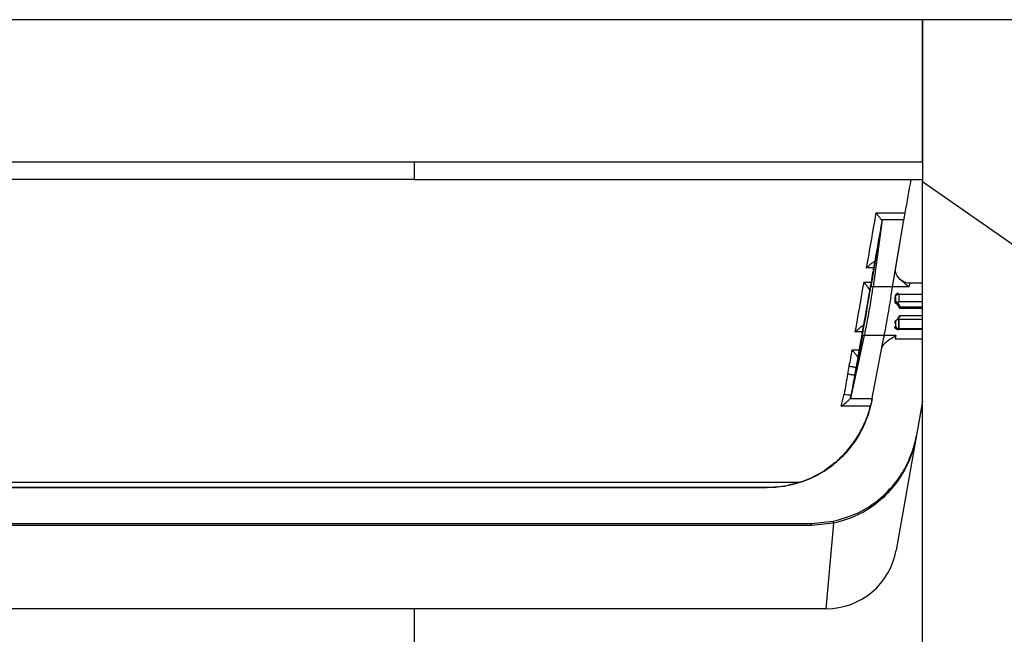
# Model space of a CAD drawing. Header units: millimetres. Extents: x 25 to 1935, y 715 to 2336.
# Tile 240 of 252: x 1735 to 1763, y 1032 to 1049. Entities that reach past the tile are written whole.
import ezdxf

# ---------------------------------------------------------------- set-up
doc = ezdxf.new("R2010")
doc.units = ezdxf.units.MM
doc.header["$LTSCALE"] = 2
doc.layers.get('0').update_dxf_attribs({"color": 2})
doc.styles.add('FS2312', font='simsun.ttf', dxfattribs={"width": 0.8})
doc.dimstyles.new('STANDARD$0', dxfattribs={"dimtxt": 3.5, "dimasz": 3, "dimexe": 1.5, "dimexo": 0.5, "dimgap": 1.5, "dimtad": 1, "dimdec": 1, "dimlfac": 5, "dimdsep": 46, "dimtxsty": 'FS2312', "dimblk1": 'OPEN', "dimblk2": 'OPEN', "dimsah": 1, "dimcen": 0, "dimclrd": 4, "dimclre": 4, "dimclrt": 4, "dimadec": 0, "dimazin": 0, "dimtfac": 1, "dimtdec": 1, "dimtmove": 1, "dimatfit": 0, "dimldrblk": 'OPEN', "dimfxl": 1, "dimtolj": 1, "dimtzin": 0, "dimlwd": 18, "dimlwe": 18, "dimarcsym": 1})

# ---------------------------------------------------------------- blocks, each defined once
blk = doc.blocks.new('_OPEN')
at = {"color": 0}
for p, q in [((-0.966, 0.259), (0, 0)), ((0, 0), (-1, 0)), ((0, 0), (-0.966, -0.259))]:
    blk.add_line(p, q, dxfattribs=at)
blk = doc.blocks.new('*D52')
at = {"color": 4, "lineweight": 18, "transparency": 16777216}
for p, q in [((1643.013, 1034.421), (1643.013, 1079.482)), ((1783.013, 1034.421), (1783.013, 1079.482)), ((1646.013, 1077.982), (1780.013, 1077.982))]:
    blk.add_line(p, q, dxfattribs=at)
at = {"layer": 'Defpoints', "color": 0, "transparency": 16777216}
for p in [(1783.013, 1077.982), (1643.013, 1033.921), (1783.013, 1033.921)]:
    blk.add_point(p, dxfattribs=at)
at = {"color": 4, "lineweight": 18, "transparency": 16777216, "xscale": 3, "yscale": 3, "zscale": 3, "rotation": 180}
blk.add_blockref('_OPEN', (1643.013, 1077.982), dxfattribs=at)
at = {"color": 4, "lineweight": 18, "transparency": 16777216, "xscale": 3, "yscale": 3, "zscale": 3}
blk.add_blockref('_OPEN', (1783.013, 1077.982), dxfattribs=at)
at = {"color": 4, "transparency": 16777216, "insert": (1713.013, 1081.232), "char_height": 3.5, "attachment_point": 5, "style": 'FS2312'}
blk.add_mtext('\\A1;700', dxfattribs=at)

msp = doc.modelspace()

# ---------------------------------------------------------------- linework, layer by layer
at = {"color": 2, "linetype": 'Continuous', "lineweight": 30}
for p, q in [((1760.413, 1048.92), (1665.413, 1048.92)), ((1760.413, 1044.92), (1760.413, 1048.92)), ((1760.413, 1048.92), (1760.413, 1044.369)), ((1765.504, 1048.92), (1760.413, 1048.92)), ((1665.413, 1044.92), (1760.413, 1044.92)), ((1746.113, 1044.92), (1746.113, 1044.42)), ((1746.113, 1044.42), (1672.913, 1044.42)), ((1746.113, 1044.42), (1760.413, 1044.42)), ((1760.413, 1044.369), (1773.707, 1035.061)), ((1760.413, 1028.981), (1760.413, 1044.369)), ((1759.267, 1043.239), (1758.962, 1041.399)), ((1759.277, 1043.286), (1759.023, 1041.399)), ((1759.102, 1043.481), (1759.918, 1043.481)), ((1759.884, 1043.286), (1759.256, 1043.286)), ((1759.571, 1041.399), (1759.884, 1043.286)), ((1759.651, 1041.886), (1759.884, 1043.286)), ((1759.038, 1041.935), (1758.83, 1041.935)), ((1759.064, 1042.091), (1758.961, 1041.467)), ((1758.76, 1041.535), (1758.972, 1041.535)), ((1758.928, 1041.282), (1758.928, 1041.321)), ((1758.935, 1041.321), (1758.928, 1041.321)), ((1760.04, 1041.399), (1758.962, 1041.399)), ((1759.571, 1041.399), (1759.023, 1041.399)), ((1760.413, 1041.5), (1760.063, 1041.5)), ((1758.928, 1041.282), (1758.928, 1041.282)), ((1759.653, 1041.097), (1759.653, 1040.954)), ((1759.753, 1041.199), (1760.413, 1041.199)), ((1759.753, 1040.985), (1759.753, 1041.199)), ((1759.753, 1040.985), (1760.413, 1040.985)), ((1759.786, 1040.832), (1759.786, 1040.793)), ((1760.413, 1040.832), (1759.786, 1040.832)), ((1760.413, 1040.793), (1759.786, 1040.793)), ((1759.753, 1040.221), (1759.753, 1040.486)), ((1760.413, 1040.486), (1759.753, 1040.486)), ((1759.786, 1040.594), (1760.413, 1040.594)), ((1758.751, 1040.323), (1758.751, 1040.279)), ((1759.633, 1040.436), (1759.634, 1040.366)), ((1759.653, 1040.435), (1759.653, 1040.297)), ((1759.753, 1040.221), (1759.753, 1040.2)), ((1760.413, 1040.221), (1759.753, 1040.221)), ((1760.413, 1040.2), (1759.753, 1040.2)), ((1758.392, 1038.26), (1758.783, 1040.032)), ((1758.72, 1040.032), (1758.408, 1038.366)), ((1758.725, 1040.13), (1758.513, 1040.13)), ((1758.718, 1040.091), (1758.598, 1039.448)), ((1759.675, 1040.032), (1758.72, 1040.032)), ((1759.33, 1040.032), (1758.783, 1040.032)), ((1758.989, 1038.218), (1759.33, 1040.032)), ((1759.647, 1039.94), (1760.413, 1039.94)), ((1758.425, 1039.63), (1758.632, 1039.63)), ((1758.343, 1039.164), (1758.343, 1039.163)), ((1758.305, 1038.945), (1758.305, 1038.945)), ((1758.129, 1038.04), (1758.211, 1038.38)), ((1758.391, 1038.285), (1758.378, 1038.26)), ((1758.378, 1038.26), (1758.997, 1038.26)), ((1758.408, 1038.371), (1758.391, 1038.285)), ((1758.408, 1038.366), (1758.408, 1038.371)), ((1758.948, 1038.04), (1758.129, 1038.04)), ((1758.984, 1038.19), (1758.989, 1038.217)), ((1760.413, 1038.182), (1759.675, 1033.993)), ((1758.688, 1037.339), (1758.688, 1037.339)), ((1757.948, 1036.447), (1757.661, 1036.235)), ((1669.069, 1035.899), (1756.957, 1035.899)), ((1756.044, 1035.756), (1669.965, 1035.756)), ((1669.969, 1035.753), (1756.042, 1035.753)), ((1756.042, 1035.753), (1756.044, 1035.756)), ((1668.737, 1034.74), (1757.289, 1034.74)), ((1757.289, 1034.682), (1668.737, 1034.682)), ((1757.289, 1034.74), (1757.897, 1034.803)), ((1757.917, 1034.745), (1757.289, 1034.682)), ((1757.289, 1034.74), (1757.289, 1034.682)), ((1757.705, 1032.34), (1757.917, 1034.745)), ((1746.113, 1032.34), (1672.913, 1032.34)), ((1746.113, 1032.34), (1746.113, 1028.92)), ((1757.705, 1032.34), (1746.113, 1032.34))]:
    msp.add_line(p, q, dxfattribs=at)
for centre, radius, start, end in [((1759.753, 1040.321), 0.1, 180.0175, 270.0175), ((1758.325, 1038.762), 0.399, 253.3197, 281.8977), ((1757.768, 1034.725), 0.15, 7.4333, 31.0467), ((1757.705, 1034.34), 2, 270, 350)]:
    msp.add_arc(centre, radius, start, end, dxfattribs=at)
for centre, major_axis, ratio, start_param, end_param in [((1759.327, 1038.727), (7.137, 40.5), 0.005968, 1.430803, 1.454185), ((1758.515, 1038.727), (7.102, 40.5), 0.005941, 1.454175, 1.492539), ((1758.712, 1038.692), (7.102, 40.3), 0.005968, 1.458795, 1.486725), ((1759.915, 1043.458), (0.035, 0.2), 0.005968, 1.454185, 2.606107), ((1759.033, 1041.919), (0.035, 0.2), 0.005968, 5.7477, 6.193815), ((1758.515, 1038.727), (7.102, 40.5), 0.005941, 1.502453, 1.537199), ((1758.839, 1040.72), (0.137, 0.78), 0.005968, 3.631337, 5.769668), ((1758.712, 1038.692), (7.102, 40.3), 0.005968, 1.506564, 1.531385), ((1758.945, 1041.381), (0.0176, 0.1), 0.005968, 3.107738, 5.7477), ((1758.963, 1041.521), (0.035, 0.2), 0.005968, 3.08094, 3.107738), ((1759.449, 1040.72), (0.137, 0.78), 0.005968, 5.202133, 5.769668), ((1759.855, 1040.72), (0.208, 0.78), 0.008692, 5.770933, 6.285503), ((1758.734, 1040.179), (0.0176, 0.1), 0.005968, 3.631337, 6.249331), ((1759.855, 1040.72), (0.208, 0.78), 0.008692, 3.14391, 3.632602), ((1758.515, 1038.727), (7.102, 40.5), 0.005941, 1.549552, 1.561069), ((1758.712, 1038.692), (7.102, 40.3), 0.005968, 1.553663, 1.561085), ((1758.628, 1039.625), (0.035, 0.2), 0.005968, 3.119861, 3.631337), ((1758.425, 1038.88), (3.754, 21.5), 0.005916, 1.558654, 1.568823), ((1758.622, 1038.846), (3.754, 21.3), 0.005968, 1.558689, 1.568853), ((1758.325, 1038.923), (0.687, 4.1), 0.005694, 1.566241, 1.704557), ((1758.522, 1038.888), (0.687, 3.9), 0.005968, 1.566274, 1.704654), ((1756.044, 1038.757), (2.4, 0), 0.938943, 6.071964, 6.108652), ((1756.032, 1038.734), (2.918, -0.704), 0.991855, 4.950932, 5.596435), ((1756.044, 1038.801), (0, 3.047), 0.984577, 3.450786, 3.710722)]:
    msp.add_ellipse(centre, major_axis=major_axis, ratio=ratio, start_param=start_param, end_param=end_param, dxfattribs=at)
for points, knots in [([(1759.102, 1043.481), (1759.103, 1043.481), (1759.108, 1043.474), (1759.133, 1043.444), (1759.176, 1043.392), (1759.225, 1043.329), (1759.246, 1043.299), (1759.256, 1043.286)], [0, 0, 0, 0, 0.004609, 0.098232, 0.420662, 0.738106, 1, 1, 1, 1]), ([(1759.256, 1043.286), (1759.262, 1043.273), (1759.269, 1043.258), (1759.267, 1043.242), (1759.267, 1043.239)], [0, 0, 0, 0, 0.812909, 1, 1, 1, 1]), ([(1758.83, 1041.935), (1758.831, 1041.936), (1758.861, 1041.961), (1758.921, 1042.011), (1758.994, 1042.069), (1759.04, 1042.103), (1759.064, 1042.119), (1759.067, 1042.119), (1759.069, 1042.119)], [0, 0, 0, 0, 0.003142, 0.296722, 0.571625, 0.753784, 0.87653, 1, 1, 1, 1]), ([(1759.035, 1041.935), (1759.026, 1041.887), (1759.003, 1041.754), (1758.979, 1041.62), (1758.964, 1041.535)], [0, 0, 0, 0, 0.3607778, 1, 1, 1, 1]), ([(1760.04, 1041.399), (1760.038, 1041.399), (1760.036, 1041.4), (1760.029, 1041.402), (1760.011, 1041.415), (1759.947, 1041.467), (1759.812, 1041.581), (1759.661, 1041.73), (1759.654, 1041.846), (1759.651, 1041.886)], [0, 0, 0, 0, 0.003052, 0.007235, 0.024079, 0.090245, 0.354576, 0.774766, 1, 1, 1, 1]), ([(1760.061, 1041.504), (1760.053, 1041.503), (1759.998, 1041.495), (1759.901, 1041.531), (1759.815, 1041.577), (1759.785, 1041.615), (1759.781, 1041.619)], [0, 0, 0, 0, 0.0755031, 0.5395456, 0.9477191, 1, 1, 1, 1]), ([(1758.928, 1041.321), (1758.926, 1041.324), (1758.924, 1041.33), (1758.903, 1041.358), (1758.867, 1041.405), (1758.816, 1041.467), (1758.778, 1041.513), (1758.76, 1041.535), (1758.76, 1041.535)], [0, 0, 0, 0, 0.153414, 0.306283, 0.509006, 0.769826, 0.996487, 1, 1, 1, 1]), ([(1758.783, 1040.032), (1758.784, 1040.04), (1758.795, 1040.091), (1758.822, 1040.22), (1758.865, 1040.451), (1758.913, 1040.716), (1758.959, 1040.983), (1758.997, 1041.219), (1759.016, 1041.346), (1759.022, 1041.395), (1759.023, 1041.399)], [0, 0, 0, 0, 0.030783, 0.186229, 0.343968, 0.503829, 0.664704, 0.824995, 0.983352, 1, 1, 1, 1]), ([(1759.518, 1041.087), (1759.501, 1040.99), (1759.467, 1040.798), (1759.431, 1040.594), (1759.413, 1040.492)], [0, 0, 0, 0, 0.499626, 1, 1, 1, 1]), ([(1759.742, 1041.22), (1759.733, 1041.219), (1759.714, 1041.218), (1759.686, 1041.205), (1759.663, 1041.183), (1759.645, 1041.154), (1759.643, 1041.131), (1759.642, 1041.12)], [0, 0, 0, 0, 0.162407, 0.324088, 0.544399, 0.768136, 1, 1, 1, 1]), ([(1759.642, 1040.949), (1759.642, 1040.975), (1759.642, 1041.035), (1759.642, 1041.089), (1759.642, 1041.12)], [0, 0, 0, 0, 0.442183, 1, 1, 1, 1]), ([(1759.653, 1041.097), (1759.655, 1041.112), (1759.658, 1041.14), (1759.682, 1041.172), (1759.71, 1041.191), (1759.734, 1041.198), (1759.748, 1041.199), (1759.753, 1041.199)], [0, 0, 0, 0, 0.2927059, 0.5596687, 0.7537378, 0.9148973, 1, 1, 1, 1]), ([(1759.749, 1041.191), (1759.749, 1041.183), (1759.75, 1041.162), (1759.751, 1041.084), (1759.751, 1041.011), (1759.751, 1040.984)], [0, 0, 0, 0, 0.237007, 0.71109, 1, 1, 1, 1]), ([(1759.778, 1040.782), (1759.773, 1040.797), (1759.76, 1040.831), (1759.728, 1040.88), (1759.687, 1040.921), (1759.655, 1040.941), (1759.642, 1040.949)], [0, 0, 0, 0, 0.208855, 0.498883, 0.784949, 1, 1, 1, 1]), ([(1759.717, 1040.947), (1759.716, 1040.947), (1759.702, 1040.96), (1759.678, 1040.979), (1759.655, 1040.991), (1759.652, 1040.991), (1759.651, 1040.991)], [0, 0, 0, 0, 0.023275, 0.397886, 0.735241, 1, 1, 1, 1]), ([(1759.717, 1040.947), (1759.716, 1040.947), (1759.703, 1040.959), (1759.68, 1040.978), (1759.657, 1040.99), (1759.654, 1040.991), (1759.653, 1040.991)], [0, 0, 0, 0, 0.008521, 0.386948, 0.727785, 1, 1, 1, 1]), ([(1759.653, 1040.954), (1759.681, 1040.934), (1759.74, 1040.893), (1759.77, 1040.827), (1759.786, 1040.793)], [0, 0, 0, 0, 0.484896, 1, 1, 1, 1]), ([(1759.717, 1040.947), (1759.729, 1040.96), (1759.741, 1040.974), (1759.753, 1040.985), (1759.753, 1040.985)], [0, 0, 0, 0, 0.981858, 1, 1, 1, 1]), ([(1759.717, 1040.947), (1759.728, 1040.959), (1759.739, 1040.972), (1759.751, 1040.983), (1759.751, 1040.984)], [0, 0, 0, 0, 0.981065, 1, 1, 1, 1]), ([(1759.786, 1040.832), (1759.786, 1040.834), (1759.785, 1040.837), (1759.779, 1040.853), (1759.769, 1040.875), (1759.753, 1040.903), (1759.735, 1040.928), (1759.722, 1040.941), (1759.717, 1040.947)], [0, 0, 0, 0, 0.170495, 0.340968, 0.512155, 0.689584, 0.885941, 1, 1, 1, 1]), ([(1759.413, 1040.492), (1759.404, 1040.439), (1759.385, 1040.335), (1759.355, 1040.167), (1759.34, 1040.084), (1759.33, 1040.032)], [0, 0, 0, 0, 0.28376, 0.545271, 1, 1, 1, 1]), ([(1759.633, 1040.436), (1759.652, 1040.447), (1759.698, 1040.474), (1759.749, 1040.533), (1759.77, 1040.584), (1759.778, 1040.605)], [0, 0, 0, 0, 0.28478, 0.713077, 1, 1, 1, 1]), ([(1759.786, 1040.594), (1759.772, 1040.562), (1759.742, 1040.497), (1759.684, 1040.457), (1759.653, 1040.435)], [0, 0, 0, 0, 0.477487, 1, 1, 1, 1]), ([(1759.742, 1040.487), (1759.742, 1040.464), (1759.742, 1040.392), (1759.742, 1040.296), (1759.741, 1040.233), (1759.741, 1040.224), (1759.74, 1040.221)], [0, 0, 0, 0, 0.158269, 0.478823, 0.799386, 1, 1, 1, 1]), ([(1758.751, 1040.323), (1758.75, 1040.322), (1758.747, 1040.32), (1758.721, 1040.301), (1758.674, 1040.263), (1758.601, 1040.203), (1758.542, 1040.154), (1758.513, 1040.13), (1758.513, 1040.13)], [0, 0, 0, 0, 0.125111, 0.249449, 0.436041, 0.717889, 0.996841, 1, 1, 1, 1]), ([(1759.735, 1040.19), (1759.726, 1040.191), (1759.707, 1040.192), (1759.679, 1040.205), (1759.656, 1040.225), (1759.639, 1040.253), (1759.636, 1040.274), (1759.635, 1040.285)], [0, 0, 0, 0, 0.1646684, 0.3286101, 0.5513767, 0.7775468, 1, 1, 1, 1]), ([(1759.753, 1040.2), (1759.744, 1040.201), (1759.725, 1040.202), (1759.697, 1040.215), (1759.674, 1040.235), (1759.657, 1040.264), (1759.654, 1040.286), (1759.653, 1040.297)], [0, 0, 0, 0, 0.162817, 0.324952, 0.54366, 0.765669, 1, 1, 1, 1]), ([(1758.716, 1040.13), (1758.712, 1040.109), (1758.694, 1040.002), (1758.664, 1039.836), (1758.638, 1039.689), (1758.628, 1039.63)], [0, 0, 0, 0, 0.121387, 0.642646, 1, 1, 1, 1]), ([(1759.26, 1039.659), (1759.28, 1039.705), (1759.334, 1039.829), (1759.522, 1039.946), (1759.652, 1040.019), (1759.674, 1040.031), (1759.675, 1040.032)], [0, 0, 0, 0, 0.329016, 0.885238, 0.997232, 1, 1, 1, 1]), ([(1759.33, 1040.032), (1759.325, 1040.006), (1759.314, 1039.952), (1759.313, 1039.95), (1759.313, 1039.948)], [0, 0, 0, 0, 0.4850223, 1, 1, 1, 1]), ([(1758.593, 1039.425), (1758.592, 1039.427), (1758.589, 1039.431), (1758.568, 1039.458), (1758.531, 1039.503), (1758.48, 1039.563), (1758.443, 1039.609), (1758.425, 1039.629), (1758.425, 1039.63)], [0, 0, 0, 0, 0.154642, 0.308717, 0.513931, 0.777804, 0.996471, 1, 1, 1, 1]), ([(1758.54, 1039.126), (1758.54, 1039.126), (1758.539, 1039.126), (1758.533, 1039.128), (1758.514, 1039.132), (1758.469, 1039.141), (1758.41, 1039.151), (1758.366, 1039.159), (1758.343, 1039.163)], [0, 0, 0, 0, 0.083624, 0.139101, 0.354326, 0.56955, 0.784775, 1, 1, 1, 1]), ([(1758.502, 1038.91), (1758.502, 1038.91), (1758.501, 1038.91), (1758.495, 1038.911), (1758.475, 1038.915), (1758.431, 1038.923), (1758.372, 1038.933), (1758.327, 1038.941), (1758.305, 1038.945)], [0, 0, 0, 0, 0.080673, 0.13836, 0.35377, 0.56918, 0.78459, 1, 1, 1, 1]), ([(1758.129, 1038.04), (1758.129, 1038.04), (1758.146, 1038.053), (1758.201, 1038.094), (1758.276, 1038.157), (1758.345, 1038.221), (1758.368, 1038.248), (1758.378, 1038.26)], [0, 0, 0, 0, 0.003654, 0.179365, 0.561989, 0.812221, 1, 1, 1, 1]), ([(1758.997, 1038.26), (1758.994, 1038.247), (1758.99, 1038.222), (1758.978, 1038.164), (1758.963, 1038.101), (1758.953, 1038.059), (1758.948, 1038.04)], [0, 0, 0, 0, 0.256028, 0.5119253, 0.7713125, 1, 1, 1, 1]), ([(1757.846, 1036.355), (1757.977, 1036.463), (1758.241, 1036.681), (1758.543, 1037.072), (1758.776, 1037.492), (1758.904, 1037.84), (1758.956, 1038.055), (1758.969, 1038.116), (1758.969, 1038.116)], [0, 0, 0, 0, 0.2456514, 0.4977501, 0.7039491, 0.9156979, 0.9999662, 1, 1, 1, 1]), ([(1757.948, 1036.447), (1758.06, 1036.551), (1758.286, 1036.759), (1758.561, 1037.129), (1758.784, 1037.537), (1758.898, 1037.849), (1758.943, 1038.021), (1758.948, 1038.04)], [0, 0, 0, 0, 0.247421, 0.499744, 0.732432, 0.971207, 1, 1, 1, 1]), ([(1758.99, 1038.224), (1758.989, 1038.218), (1758.987, 1038.206), (1758.981, 1038.176), (1758.975, 1038.146), (1758.971, 1038.125), (1758.969, 1038.116)], [0, 0, 0, 0, 0.261389, 0.522659, 0.786995, 1, 1, 1, 1]), ([(1757.897, 1034.803), (1758.132, 1034.869), (1758.601, 1035.002), (1759.214, 1035.406), (1759.623, 1035.831), (1759.88, 1036.214), (1760.053, 1036.553), (1760.177, 1036.903), (1760.226, 1037.122), (1760.243, 1037.219), (1760.243, 1037.219)], [0, 0, 0, 0, 0.164468, 0.328872, 0.508147, 0.613637, 0.719194, 0.858939, 0.998713, 1, 1, 1, 1]), ([(1760.243, 1037.219), (1760.243, 1037.219), (1760.225, 1037.117), (1760.175, 1036.887), (1760.05, 1036.525), (1759.876, 1036.177), (1759.621, 1035.786), (1759.216, 1035.355), (1758.612, 1034.947), (1758.149, 1034.812), (1757.917, 1034.745)], [0, 0, 0, 0, 0.001302, 0.141644, 0.281975, 0.387483, 0.492926, 0.67192, 0.836023, 1, 1, 1, 1]), ([(1757.807, 1036.32), (1757.661, 1036.225), (1757.365, 1036.032), (1756.871, 1035.852), (1756.422, 1035.763), (1756.132, 1035.755), (1756.042, 1035.753)], [0, 0, 0, 0, 0.281236, 0.570299, 0.866248, 1, 1, 1, 1]), ([(1756.957, 1035.899), (1756.893, 1035.878), (1756.795, 1035.846), (1756.695, 1035.832), (1756.66, 1035.828)], [0, 0, 0, 0, 0.656021, 1, 1, 1, 1])]:
    msp.add_open_spline(points, degree=3, knots=knots, dxfattribs=at)

# ---------------------------------------------------------------- dimensions: what is measured, and where the dimension line sits
dim = msp.add_linear_dim(base=(1783.013, 1077.982), p1=(1643.013, 1033.921), p2=(1783.013, 1033.921), dimstyle='STANDARD$0')
dim.commit()
dim.dimension.update_dxf_attribs({"geometry": '*D52', "text_midpoint": (1713.013, 1081.232)})

doc.saveas('drawing.dxf')
